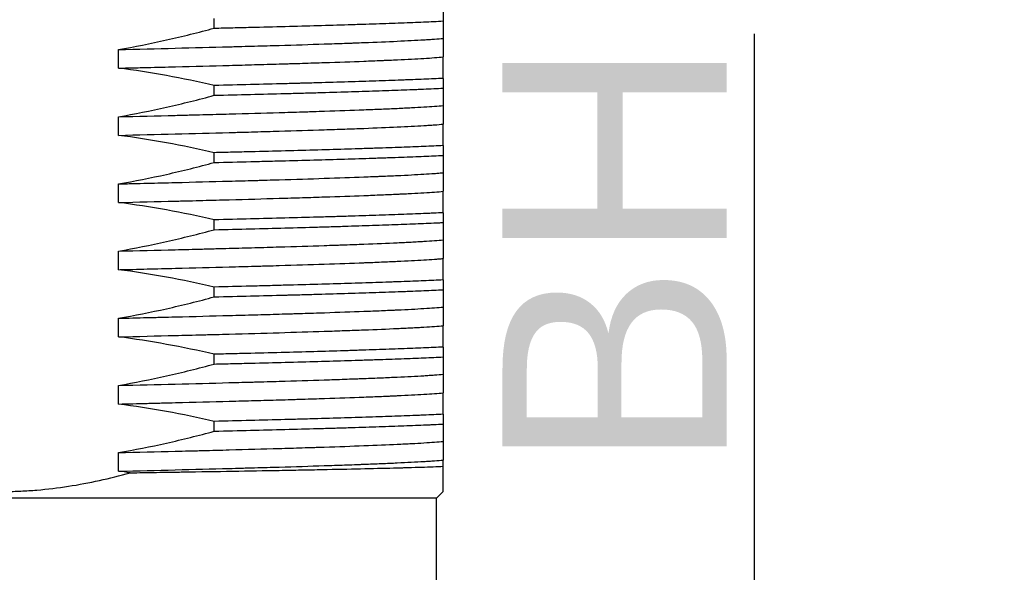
# Model space of a CAD drawing. Header units: millimetres. Extents: x 2665 to 3022, y 1732 to 1985.
# Tile 12 of 35: x 2738 to 2759, y 1876 to 1888. Entities that reach past the tile are written whole.
import ezdxf

# ---------------------------------------------------------------- set-up
doc = ezdxf.new("R2010")
doc.units = ezdxf.units.MM
doc.layers.add('20', color=7, linetype='Continuous', true_color=0xffffff)
doc.layers.add('222', color=3, linetype='Continuous', lineweight=18)
doc.styles.get("Standard").update_dxf_attribs({"font": 'arial.ttf'})
doc.dimstyles.new('ISO-25', dxfattribs={"dimtxt": 2.5, "dimasz": 2.5, "dimexe": 1.25, "dimexo": 0.625, "dimtad": 1, "dimtxsty": 'Standard', "dimcen": 2.5, "dimadec": 0, "dimazin": 0, "dimtfac": 1, "dimtmove": 0, "dimatfit": 3, "dimfxl": 1, "dimarcsym": 0})

# ---------------------------------------------------------------- blocks, each defined once
blk = doc.blocks.new('*D25')
at = {"color": 0, "lineweight": -2, "transparency": 16777216}
for p, q in [((2751.7, 1910.28), (2784.906, 1910.28)), ((2783.656, 1907.78), (2783.656, 1875.788)), ((2782.7, 1873.288), (2784.906, 1873.288))]:
    blk.add_line(p, q, dxfattribs=at)
at = {"color": 0, "transparency": 16777216}
for points in [[(2783.24, 1907.78), (2784.073, 1907.78), (2783.656, 1910.28)], [(2783.24, 1875.788), (2784.073, 1875.788), (2783.656, 1873.288)]]:
    blk.add_solid(points, dxfattribs=at)
at = {"layer": 'Defpoints', "color": 0, "transparency": 16777216}
for p in [(2751.075, 1910.28), (2782.075, 1873.288), (2783.656, 1873.288)]:
    blk.add_point(p, dxfattribs=at)
at = {"color": 0, "transparency": 16777216, "insert": (2780.531, 1891.784), "char_height": 2.5, "attachment_point": 5, "rotation": 90}
blk.add_mtext('{\\H2x;H}', dxfattribs=at)
blk = doc.blocks.new('*D27')
at = {"color": 0, "lineweight": -2, "transparency": 16777216}
for p, q in [((2751.7, 1910.28), (2794.373, 1910.28)), ((2793.123, 1907.78), (2793.123, 1870.788)), ((2782.7, 1868.288), (2794.373, 1868.288))]:
    blk.add_line(p, q, dxfattribs=at)
at = {"color": 0, "transparency": 16777216}
for points in [[(2792.706, 1907.78), (2793.54, 1907.78), (2793.123, 1910.28)], [(2792.706, 1870.788), (2793.54, 1870.788), (2793.123, 1868.288)]]:
    blk.add_solid(points, dxfattribs=at)
at = {"layer": 'Defpoints', "color": 0, "transparency": 16777216}
for p in [(2751.075, 1910.28), (2782.075, 1868.288), (2793.123, 1868.288)]:
    blk.add_point(p, dxfattribs=at)
at = {"color": 0, "transparency": 16777216, "insert": (2789.955, 1889.284), "char_height": 2.5, "attachment_point": 5, "rotation": 90}
blk.add_mtext('{\\H2x;H+5}', dxfattribs=at)
blk = doc.blocks.new('*D33')
at = {"layer": '222', "color": 0, "lineweight": -2, "transparency": 16777216}
for p, q in [((2753.924, 1873.288), (2753.924, 1887.655)), ((2758.868, 1873.288), (2752.674, 1873.288)), ((2753.924, 1868.788), (2753.924, 1870.788)), ((2752.658, 1866.288), (2755.174, 1866.288))]:
    blk.add_line(p, q, dxfattribs=at)
at = {"layer": '222', "color": 0, "transparency": 16777216}
for points in [[(2753.508, 1870.788), (2754.341, 1870.788), (2753.924, 1873.288)], [(2753.508, 1868.788), (2754.341, 1868.788), (2753.924, 1866.288)]]:
    blk.add_solid(points, dxfattribs=at)
at = {"layer": 'Defpoints', "color": 0, "transparency": 16777216}
for p in [(2759.493, 1873.288), (2752.033, 1866.288), (2753.924, 1866.288)]:
    blk.add_point(p, dxfattribs=at)
at = {"layer": '222', "color": 0, "transparency": 16777216, "insert": (2750.799, 1882.716), "char_height": 5, "attachment_point": 5, "rotation": 90}
blk.add_mtext('BH', dxfattribs=at)

msp = doc.modelspace()

# ---------------------------------------------------------------- linework, layer by layer
at = {"layer": '20', "color": 7, "linetype": 'Continuous'}
for p, q in [((2741.87005, 1887.77872), (2741.87005, 1887.99754)), ((2746.97526, 1888.15719), (2746.97526, 1887.93837)), ((2746.97526, 1887.55047), (2746.97526, 1887.13531)), ((2739.73091, 1886.88544), (2739.73091, 1887.3006)), ((2746.97526, 1886.65719), (2746.97526, 1886.43837)), ((2741.87005, 1886.27872), (2741.87005, 1886.49754)), ((2746.97526, 1886.05047), (2746.97526, 1885.63531)), ((2739.73091, 1885.38544), (2739.73091, 1885.8006)), ((2746.97526, 1885.15719), (2746.97526, 1884.93837)), ((2741.87005, 1884.77872), (2741.87005, 1884.99754)), ((2746.97526, 1884.55047), (2746.97526, 1884.13531)), ((2739.73091, 1883.88544), (2739.73091, 1884.3006)), ((2746.97526, 1883.65719), (2746.97526, 1883.43837)), ((2741.87005, 1883.27872), (2741.87005, 1883.49754)), ((2746.97526, 1883.05047), (2746.97526, 1882.63531)), ((2739.73091, 1882.38544), (2739.73091, 1882.8006)), ((2746.97526, 1882.15719), (2746.97526, 1881.93837)), ((2741.87005, 1881.77872), (2741.87005, 1881.99754)), ((2746.97526, 1881.55047), (2746.97526, 1881.13531)), ((2739.73091, 1880.88544), (2739.73091, 1881.3006)), ((2741.87005, 1880.27872), (2741.87005, 1880.49754)), ((2746.97526, 1880.65719), (2746.97526, 1880.43837)), ((2746.97526, 1880.05047), (2746.97526, 1879.63531)), ((2739.73091, 1879.38544), (2739.73091, 1879.8006)), ((2741.87005, 1878.77872), (2741.87005, 1878.99754)), ((2746.97526, 1879.15719), (2746.97526, 1878.93837)), ((2746.97526, 1878.55047), (2746.97526, 1878.13531)), ((2739.73091, 1877.88544), (2739.73091, 1878.3006)), ((2746.82526, 1877.28046), (2746.97526, 1877.43046)), ((2746.82526, 1877.28046), (2727.32526, 1877.28046)), ((2746.82526, 1875.28046), (2746.82526, 1877.28046))]:
    msp.add_line(p, q, dxfattribs=at)
for points, knots in [([(2739.73091, 1887.3006), (2740.09112, 1887.3626), (2740.44947, 1887.43426), (2741.16272, 1887.59452), (2741.51727, 1887.68304), (2741.87005, 1887.77872)], [0, 0, 0, 0, 0.5, 0.5, 1, 1, 1, 1]), ([(2741.87005, 1887.77872), (2741.93956, 1887.7804), (2742.00889, 1887.78209), (2742.14646, 1887.78544), (2742.35135, 1887.79046), (2742.55192, 1887.79545), (2742.94737, 1887.80542), (2743.20344, 1887.81203), (2743.70064, 1887.8253), (2743.94177, 1887.83192), (2744.40899, 1887.84519), (2744.63508, 1887.85183), (2744.90801, 1887.86021), (2744.96218, 1887.86189), (2745.06913, 1887.86525), (2745.22751, 1887.87028), (2745.37984, 1887.87529), (2745.67656, 1887.88527), (2745.86378, 1887.89189), (2746.21735, 1887.90511), (2746.3837, 1887.91174), (2746.69539, 1887.92503), (2746.84073, 1887.93169), (2746.97526, 1887.93837)], [0, 0, 0, 0, 0.03125, 0.03125, 0.0625, 0.125, 0.125, 0.25, 0.25, 0.375, 0.375, 0.5, 0.5, 0.53125, 0.53125, 0.5625, 0.625, 0.625, 0.75, 0.75, 0.875, 0.875, 1, 1, 1, 1]), ([(2746.97526, 1887.93837), (2746.97526, 1887.85638), (2746.97526, 1887.78225), (2746.97526, 1887.65212), (2746.97526, 1887.59619), (2746.97526, 1887.55047)], [0, 0, 0, 0, 0.5, 0.5, 1, 1, 1, 1]), ([(2739.73091, 1887.3006), (2740.16293, 1887.31103), (2740.58448, 1887.32135), (2741.40691, 1887.34208), (2741.80781, 1887.3525), (2742.24678, 1887.36429), (2742.29543, 1887.3656), (2742.39212, 1887.36822), (2742.53625, 1887.37215), (2742.67765, 1887.37606), (2742.95688, 1887.38388), (2743.13827, 1887.38909), (2743.66834, 1887.40467), (2744.00301, 1887.41498), (2744.47676, 1887.43058), (2744.62995, 1887.4358), (2744.8154, 1887.44236), (2744.85218, 1887.44367), (2744.92515, 1887.4463), (2744.96132, 1887.44761), (2745.06851, 1887.45155), (2745.13835, 1887.45416), (2745.47957, 1887.4672), (2745.72708, 1887.47756), (2746.17233, 1887.4983), (2746.37008, 1887.50864), (2746.58528, 1887.52171), (2746.62672, 1887.52434), (2746.7063, 1887.5296), (2746.74423, 1887.53223), (2746.85256, 1887.54008), (2746.91749, 1887.54528), (2746.97526, 1887.55047)], [0, 0, 0, 0, 0.125, 0.125, 0.25, 0.25, 0.265625, 0.265625, 0.28125, 0.3125, 0.3125, 0.375, 0.375, 0.5, 0.5, 0.5625, 0.5625, 0.578125, 0.578125, 0.59375, 0.59375, 0.625, 0.625, 0.75, 0.75, 0.875, 0.875, 0.90625, 0.90625, 0.9375, 0.9375, 1, 1, 1, 1]), ([(2739.73091, 1886.88544), (2739.83899, 1886.88804), (2740.00069, 1886.89196), (2740.16175, 1886.89589), (2740.26899, 1886.89851), (2740.32257, 1886.89983), (2740.58922, 1886.9064), (2740.79901, 1886.91163), (2741.41805, 1886.92724), (2741.81704, 1886.93755), (2742.39517, 1886.95312), (2742.77379, 1886.96352), (2743.13863, 1886.97395), (2743.36223, 1886.98051), (2743.40667, 1886.98182), (2743.4948, 1886.98444), (2743.62596, 1886.98836), (2743.75404, 1886.99228), (2744.00615, 1887.0001), (2744.16881, 1887.00531), (2744.64081, 1887.02086), (2744.93423, 1887.03117), (2745.34216, 1887.04679), (2745.47275, 1887.05202), (2745.62911, 1887.05858), (2745.66006, 1887.05989), (2745.72114, 1887.06251), (2745.81146, 1887.06644), (2745.89792, 1887.07035), (2746.17765, 1887.08338), (2746.37441, 1887.09376), (2746.71498, 1887.11448), (2746.85878, 1887.12482), (2746.97526, 1887.13531)], [0, 0, 0, 0, 0.03125, 0.046875, 0.046875, 0.0625, 0.0625, 0.125, 0.125, 0.25, 0.25, 0.3125, 0.375, 0.375, 0.390625, 0.390625, 0.40625, 0.4375, 0.4375, 0.5, 0.5, 0.625, 0.625, 0.6875, 0.6875, 0.703125, 0.703125, 0.71875, 0.75, 0.75, 0.875, 0.875, 1, 1, 1, 1]), ([(2746.97526, 1886.65719), (2746.97526, 1886.75287), (2746.97526, 1886.84139), (2746.97526, 1887.00165), (2746.97526, 1887.07331), (2746.97526, 1887.13531)], [0, 0, 0, 0, 0.5, 0.5, 1, 1, 1, 1]), ([(2741.87005, 1886.49754), (2741.51687, 1886.57953), (2741.16207, 1886.65366), (2740.44871, 1886.78379), (2740.09056, 1886.83972), (2739.73091, 1886.88544)], [0, 0, 0, 0, 0.5, 0.5, 1, 1, 1, 1]), ([(2746.97526, 1886.65719), (2746.84223, 1886.65055), (2746.69763, 1886.64392), (2746.46304, 1886.63394), (2746.3819, 1886.63061), (2746.25568, 1886.62559), (2746.2128, 1886.62391), (2746.12587, 1886.62055), (2746.08181, 1886.61888), (2745.85853, 1886.61051), (2745.67044, 1886.60385), (2745.27578, 1886.5906), (2744.86264, 1886.57741), (2744.41267, 1886.56411), (2744.06115, 1886.55411), (2743.94163, 1886.55077), (2743.78925, 1886.54659), (2743.75862, 1886.54575), (2743.69707, 1886.54408), (2743.66613, 1886.54324), (2743.57306, 1886.54073), (2743.51064, 1886.53905), (2743.19664, 1886.53071), (2742.93947, 1886.52405), (2742.41349, 1886.51076), (2742.14467, 1886.50415), (2741.87005, 1886.49754)], [0, 0, 0, 0, 0.125, 0.125, 0.1875, 0.1875, 0.21875, 0.21875, 0.25, 0.25, 0.375, 0.375, 0.5, 0.625, 0.625, 0.6875, 0.6875, 0.703125, 0.703125, 0.71875, 0.71875, 0.75, 0.75, 0.875, 0.875, 1, 1, 1, 1]), ([(2741.87005, 1886.27872), (2742.14494, 1886.28536), (2742.41372, 1886.29198), (2742.93908, 1886.3052), (2743.19565, 1886.31183), (2743.57119, 1886.32184), (2743.69481, 1886.32519), (2743.87786, 1886.33022), (2743.93854, 1886.3319), (2744.05857, 1886.33525), (2744.11797, 1886.33693), (2744.41194, 1886.34528), (2744.63742, 1886.3519), (2745.06945, 1886.36516), (2745.48254, 1886.37843), (2745.85788, 1886.39167), (2746.12497, 1886.40165), (2746.2116, 1886.40499), (2746.33787, 1886.41002), (2746.37939, 1886.4117), (2746.46092, 1886.41506), (2746.50091, 1886.41674), (2746.69714, 1886.42511), (2746.84208, 1886.43175), (2746.97526, 1886.43837)], [0, 0, 0, 0, 0.125, 0.125, 0.25, 0.25, 0.3125, 0.3125, 0.34375, 0.34375, 0.375, 0.375, 0.5, 0.5, 0.625, 0.75, 0.75, 0.8125, 0.8125, 0.84375, 0.84375, 0.875, 0.875, 1, 1, 1, 1]), ([(2746.97526, 1886.43837), (2746.97526, 1886.35638), (2746.97526, 1886.28225), (2746.97526, 1886.15212), (2746.97526, 1886.09619), (2746.97526, 1886.05047)], [0, 0, 0, 0, 0.5, 0.5, 1, 1, 1, 1]), ([(2739.73091, 1885.8006), (2740.09112, 1885.8626), (2740.44947, 1885.93426), (2741.16272, 1886.09452), (2741.51727, 1886.18304), (2741.87005, 1886.27872)], [0, 0, 0, 0, 0.5, 0.5, 1, 1, 1, 1]), ([(2739.73091, 1885.8006), (2740.1608, 1885.81098), (2740.5839, 1885.82133), (2741.05199, 1885.83314), (2741.10393, 1885.83445), (2741.20737, 1885.83708), (2741.36178, 1885.84102), (2741.51389, 1885.84495), (2741.8151, 1885.85278), (2742.0119, 1885.85798), (2742.59046, 1885.87352), (2742.96044, 1885.88387), (2743.49165, 1885.89948), (2743.66475, 1885.90469), (2743.87605, 1885.91123), (2743.91806, 1885.91254), (2744.00156, 1885.91516), (2744.04307, 1885.91647), (2744.16638, 1885.9204), (2744.24709, 1885.92301), (2744.64334, 1885.93607), (2744.93697, 1885.94646), (2745.34321, 1885.96199), (2745.6026, 1885.97233), (2745.83894, 1885.98277), (2746.00737, 1885.99062), (2746.06204, 1885.99324), (2746.1684, 1885.9985), (2746.21981, 1886.00112), (2746.36871, 1886.00895), (2746.46091, 1886.01415), (2746.71678, 1886.02973), (2746.85978, 1886.0401), (2746.97526, 1886.05047)], [0, 0, 0, 0, 0.125, 0.125, 0.140625, 0.140625, 0.15625, 0.1875, 0.1875, 0.25, 0.25, 0.375, 0.375, 0.4375, 0.4375, 0.453125, 0.453125, 0.46875, 0.46875, 0.5, 0.5, 0.625, 0.625, 0.6875, 0.75, 0.75, 0.78125, 0.78125, 0.8125, 0.8125, 0.875, 0.875, 1, 1, 1, 1]), ([(2739.73091, 1885.38544), (2740.16269, 1885.39584), (2740.58417, 1885.40622), (2741.40676, 1885.42695), (2741.80789, 1885.43731), (2742.24725, 1885.44914), (2742.2959, 1885.45045), (2742.39251, 1885.45308), (2742.5365, 1885.45702), (2742.6778, 1885.46094), (2742.95686, 1885.46875), (2743.13817, 1885.47394), (2743.66812, 1885.48948), (2744.00285, 1885.49985), (2744.47683, 1885.51545), (2744.63012, 1885.52066), (2744.85285, 1885.52851), (2744.92597, 1885.53114), (2745.06876, 1885.53638), (2745.13854, 1885.539), (2745.47952, 1885.55206), (2745.72697, 1885.56241), (2746.17227, 1885.58311), (2746.37012, 1885.59351), (2746.56393, 1885.60529), (2746.58507, 1885.6066), (2746.62653, 1885.60922), (2746.64687, 1885.61053), (2746.70648, 1885.61446), (2746.74438, 1885.61708), (2746.85262, 1885.62491), (2746.91751, 1885.63011), (2746.97526, 1885.63531)], [0, 0, 0, 0, 0.125, 0.125, 0.25, 0.25, 0.265625, 0.265625, 0.28125, 0.3125, 0.3125, 0.375, 0.375, 0.5, 0.5, 0.5625, 0.5625, 0.59375, 0.59375, 0.625, 0.625, 0.75, 0.75, 0.875, 0.875, 0.890625, 0.890625, 0.90625, 0.90625, 0.9375, 0.9375, 1, 1, 1, 1]), ([(2746.97526, 1885.15719), (2746.97526, 1885.25287), (2746.97526, 1885.34139), (2746.97526, 1885.50165), (2746.97526, 1885.57331), (2746.97526, 1885.63531)], [0, 0, 0, 0, 0.5, 0.5, 1, 1, 1, 1]), ([(2741.87005, 1884.99754), (2741.51687, 1885.07953), (2741.16207, 1885.15366), (2740.44871, 1885.28379), (2740.09056, 1885.33972), (2739.73091, 1885.38544)], [0, 0, 0, 0, 0.5, 0.5, 1, 1, 1, 1]), ([(2746.97526, 1885.15719), (2746.84165, 1885.15052), (2746.69707, 1885.1439), (2746.3863, 1885.13068), (2746.22011, 1885.12407), (2745.86596, 1885.11078), (2745.678, 1885.10411), (2745.45397, 1885.09658), (2745.4289, 1885.09574), (2745.37841, 1885.09407), (2745.35298, 1885.09323), (2745.2763, 1885.09071), (2745.1214, 1885.0857), (2744.96184, 1885.08071), (2744.63661, 1885.07072), (2744.18672, 1885.05743), (2743.70478, 1885.04422), (2743.20673, 1885.03097), (2742.94964, 1885.02431), (2742.61794, 1885.01593), (2742.55105, 1885.01425), (2742.41636, 1885.01089), (2742.21347, 1885.00586), (2742.00807, 1885.00086), (2741.87005, 1884.99754)], [0, 0, 0, 0, 0.125, 0.125, 0.25, 0.25, 0.375, 0.375, 0.390625, 0.390625, 0.40625, 0.40625, 0.4375, 0.5, 0.5, 0.625, 0.75, 0.75, 0.875, 0.875, 0.90625, 0.90625, 0.9375, 1, 1, 1, 1]), ([(2741.87005, 1884.77872), (2742.14542, 1884.78537), (2742.41613, 1884.79204), (2742.74851, 1884.80041), (2742.81469, 1884.80208), (2742.94582, 1884.80543), (2743.1409, 1884.81044), (2743.3312, 1884.81544), (2743.70551, 1884.82543), (2744.18785, 1884.8387), (2744.63713, 1884.85189), (2745.06973, 1884.86517), (2745.2777, 1884.87185), (2745.52693, 1884.88024), (2745.57628, 1884.88192), (2745.67346, 1884.88527), (2745.8171, 1884.89028), (2745.95437, 1884.89527), (2746.22055, 1884.90523), (2746.38688, 1884.91187), (2746.69758, 1884.92513), (2746.84195, 1884.93175), (2746.97526, 1884.93837)], [0, 0, 0, 0, 0.125, 0.125, 0.15625, 0.15625, 0.1875, 0.25, 0.25, 0.375, 0.5, 0.5, 0.625, 0.625, 0.65625, 0.65625, 0.6875, 0.75, 0.75, 0.875, 0.875, 1, 1, 1, 1]), ([(2746.97526, 1884.93837), (2746.97526, 1884.85638), (2746.97526, 1884.78225), (2746.97526, 1884.65212), (2746.97526, 1884.59619), (2746.97526, 1884.55047)], [0, 0, 0, 0, 0.5, 0.5, 1, 1, 1, 1]), ([(2739.73091, 1884.3006), (2740.09112, 1884.3626), (2740.44947, 1884.43426), (2741.16272, 1884.59452), (2741.51727, 1884.68304), (2741.87005, 1884.77872)], [0, 0, 0, 0, 0.5, 0.5, 1, 1, 1, 1]), ([(2739.73091, 1884.3006), (2739.78525, 1884.30192), (2739.83956, 1884.30323), (2739.94798, 1884.30586), (2740.11, 1884.30979), (2740.2702, 1884.31371), (2740.58822, 1884.32152), (2740.79704, 1884.32671), (2741.41413, 1884.34227), (2741.81304, 1884.35264), (2742.39259, 1884.3682), (2742.58262, 1884.3734), (2742.81615, 1884.37994), (2742.86265, 1884.38125), (2742.95525, 1884.38388), (2743.00139, 1884.38519), (2743.13873, 1884.38914), (2743.22896, 1884.39176), (2743.67358, 1884.40483), (2744.00843, 1884.41515), (2744.63744, 1884.43587), (2744.93161, 1884.44626), (2745.27321, 1884.45931), (2745.34022, 1884.46193), (2745.43874, 1884.46586), (2745.47121, 1884.46717), (2745.53527, 1884.46979), (2745.6933, 1884.47633), (2745.84085, 1884.48285), (2746.1753, 1884.49845), (2746.37209, 1884.50876), (2746.62816, 1884.52432), (2746.70697, 1884.52953), (2746.81521, 1884.53737), (2746.84962, 1884.53998), (2746.89871, 1884.54392), (2746.91466, 1884.54523), (2746.94566, 1884.54785), (2746.96069, 1884.54916), (2746.97526, 1884.55047)], [0, 0, 0, 0, 0.015625, 0.015625, 0.03125, 0.0625, 0.0625, 0.125, 0.125, 0.25, 0.25, 0.3125, 0.3125, 0.328125, 0.328125, 0.34375, 0.34375, 0.375, 0.375, 0.5, 0.5, 0.625, 0.625, 0.65625, 0.65625, 0.671875, 0.671875, 0.6875, 0.75, 0.75, 0.875, 0.875, 0.9375, 0.9375, 0.96875, 0.96875, 0.984375, 0.984375, 1, 1, 1, 1]), ([(2739.73091, 1883.88544), (2740.16086, 1883.89579), (2740.58418, 1883.90621), (2741.05268, 1883.91803), (2741.10465, 1883.91934), (2741.208, 1883.92196), (2741.36225, 1883.92589), (2741.51425, 1883.9298), (2741.81527, 1883.93761), (2742.01198, 1883.9428), (2742.59037, 1883.95838), (2742.96039, 1883.96872), (2743.49184, 1883.98431), (2743.66505, 1883.98952), (2743.91882, 1883.99739), (2744.00252, 1884.00003), (2744.16677, 1884.00528), (2744.24741, 1884.0079), (2744.64336, 1884.02094), (2744.93691, 1884.03127), (2745.34317, 1884.04683), (2745.60262, 1884.05723), (2745.86865, 1884.06892), (2746.00727, 1884.07546), (2746.06198, 1884.07808), (2746.08899, 1884.0794), (2746.16869, 1884.08334), (2746.22004, 1884.08596), (2746.36881, 1884.09381), (2746.46096, 1884.09902), (2746.71672, 1884.1146), (2746.85974, 1884.12491), (2746.97526, 1884.13531)], [0, 0, 0, 0, 0.125, 0.125, 0.140625, 0.140625, 0.15625, 0.1875, 0.1875, 0.25, 0.25, 0.375, 0.375, 0.4375, 0.4375, 0.46875, 0.46875, 0.5, 0.5, 0.625, 0.625, 0.6875, 0.75, 0.765625, 0.765625, 0.78125, 0.78125, 0.8125, 0.8125, 0.875, 0.875, 1, 1, 1, 1]), ([(2746.97526, 1883.65719), (2746.97526, 1883.75287), (2746.97526, 1883.84139), (2746.97526, 1884.00165), (2746.97526, 1884.07331), (2746.97526, 1884.13531)], [0, 0, 0, 0, 0.5, 0.5, 1, 1, 1, 1]), ([(2741.87005, 1883.49754), (2741.51687, 1883.57953), (2741.16207, 1883.65366), (2740.44871, 1883.78379), (2740.09056, 1883.83972), (2739.73091, 1883.88544)], [0, 0, 0, 0, 0.5, 0.5, 1, 1, 1, 1]), ([(2746.97526, 1883.65719), (2746.90836, 1883.65385), (2746.83842, 1883.65051), (2746.74712, 1883.64632), (2746.72867, 1883.64548), (2746.69137, 1883.64381), (2746.67252, 1883.64297), (2746.61551, 1883.64045), (2746.57686, 1883.63878), (2746.38042, 1883.63043), (2746.21309, 1883.6238), (2745.8586, 1883.61051), (2745.48426, 1883.59726), (2745.07041, 1883.58404), (2744.74495, 1883.57405), (2744.63395, 1883.57071), (2744.46362, 1883.56568), (2744.40617, 1883.564), (2744.29013, 1883.56063), (2744.23168, 1883.55896), (2743.93724, 1883.55059), (2743.69479, 1883.54395), (2743.19645, 1883.5307), (2742.94055, 1883.52408), (2742.41539, 1883.51081), (2742.14612, 1883.50418), (2741.87005, 1883.49754)], [0, 0, 0, 0, 0.0625, 0.0625, 0.078125, 0.078125, 0.09375, 0.09375, 0.125, 0.125, 0.25, 0.25, 0.375, 0.5, 0.5, 0.5625, 0.5625, 0.59375, 0.59375, 0.625, 0.625, 0.75, 0.75, 0.875, 0.875, 1, 1, 1, 1]), ([(2741.87005, 1883.27872), (2742.147, 1883.28541), (2742.4168, 1883.29205), (2742.94241, 1883.30529), (2743.19823, 1883.3119), (2743.69588, 1883.32517), (2743.93773, 1883.33181), (2744.28982, 1883.34181), (2744.4054, 1883.34514), (2744.57605, 1883.35017), (2744.6325, 1883.35184), (2744.74395, 1883.35519), (2744.79902, 1883.35686), (2745.07112, 1883.36521), (2745.27845, 1883.37188), (2745.67287, 1883.38514), (2745.85996, 1883.39175), (2746.21395, 1883.40498), (2746.38085, 1883.41162), (2746.61577, 1883.42163), (2746.69151, 1883.42498), (2746.80118, 1883.43), (2746.83712, 1883.43168), (2746.90736, 1883.43503), (2746.9417, 1883.43671), (2746.97526, 1883.43837)], [0, 0, 0, 0, 0.125, 0.125, 0.25, 0.25, 0.375, 0.375, 0.4375, 0.4375, 0.46875, 0.46875, 0.5, 0.5, 0.625, 0.625, 0.75, 0.75, 0.875, 0.875, 0.9375, 0.9375, 0.96875, 0.96875, 1, 1, 1, 1]), ([(2746.97526, 1883.43837), (2746.97526, 1883.35638), (2746.97526, 1883.28225), (2746.97526, 1883.15212), (2746.97526, 1883.09619), (2746.97526, 1883.05047)], [0, 0, 0, 0, 0.5, 0.5, 1, 1, 1, 1]), ([(2739.73091, 1882.8006), (2740.09112, 1882.8626), (2740.44947, 1882.93426), (2741.16272, 1883.09452), (2741.51727, 1883.18304), (2741.87005, 1883.27872)], [0, 0, 0, 0, 0.5, 0.5, 1, 1, 1, 1]), ([(2739.73091, 1882.8006), (2740.16132, 1882.811), (2740.58268, 1882.82131), (2741.20111, 1882.83689), (2741.40498, 1882.84212), (2741.6569, 1882.84867), (2741.70714, 1882.84998), (2741.80733, 1882.8526), (2741.85732, 1882.85392), (2742.00647, 1882.85785), (2742.10476, 1882.86047), (2742.39622, 1882.8683), (2742.7758, 1882.87869), (2743.13764, 1882.88907), (2743.66718, 1882.90464), (2744.00264, 1882.91497), (2744.39944, 1882.92803), (2744.47767, 1882.93065), (2744.59329, 1882.9346), (2744.63154, 1882.93592), (2744.70719, 1882.93854), (2744.89435, 1882.9451), (2745.07175, 1882.95161), (2745.47918, 1882.96719), (2745.72644, 1882.97753), (2746.06093, 1882.99311), (2746.16635, 1882.99831), (2746.31518, 1883.00613), (2746.36325, 1883.00874), (2746.45623, 1883.01398), (2746.50121, 1883.0166), (2746.71662, 1883.02971), (2746.85995, 1883.04012), (2746.97526, 1883.05047)], [0, 0, 0, 0, 0.125, 0.125, 0.1875, 0.1875, 0.203125, 0.203125, 0.21875, 0.21875, 0.25, 0.25, 0.3125, 0.375, 0.375, 0.5, 0.5, 0.53125, 0.53125, 0.546875, 0.546875, 0.5625, 0.625, 0.625, 0.75, 0.75, 0.8125, 0.8125, 0.84375, 0.84375, 0.875, 0.875, 1, 1, 1, 1]), ([(2739.73091, 1882.38544), (2739.7853, 1882.38675), (2739.83968, 1882.38806), (2739.948, 1882.39068), (2740.10988, 1882.39461), (2740.26996, 1882.39853), (2740.58778, 1882.40636), (2740.79652, 1882.41157), (2741.41345, 1882.42712), (2741.81242, 1882.43743), (2742.39225, 1882.45304), (2742.62995, 1882.45957), (2742.86268, 1882.46612), (2742.95536, 1882.46874), (2743.00147, 1882.47006), (2743.13869, 1882.47398), (2743.22885, 1882.47659), (2743.67316, 1882.48963), (2744.00793, 1882.50001), (2744.637, 1882.52073), (2744.93132, 1882.53106), (2745.239, 1882.54284), (2745.27286, 1882.54415), (2745.33992, 1882.54678), (2745.37315, 1882.54809), (2745.47168, 1882.55204), (2745.53567, 1882.55466), (2745.72265, 1882.5625), (2745.84063, 1882.56769), (2746.17498, 1882.58325), (2746.37181, 1882.59361), (2746.62799, 1882.60918), (2746.70686, 1882.61437), (2746.81518, 1882.6222), (2746.84962, 1882.62481), (2746.89875, 1882.62874), (2746.91472, 1882.63006), (2746.94569, 1882.63268), (2746.9607, 1882.634), (2746.97526, 1882.63531)], [0, 0, 0, 0, 0.015625, 0.015625, 0.03125, 0.0625, 0.0625, 0.125, 0.125, 0.25, 0.25, 0.3125, 0.328125, 0.328125, 0.34375, 0.34375, 0.375, 0.375, 0.5, 0.5, 0.625, 0.625, 0.640625, 0.640625, 0.65625, 0.65625, 0.6875, 0.6875, 0.75, 0.75, 0.875, 0.875, 0.9375, 0.9375, 0.96875, 0.96875, 0.984375, 0.984375, 1, 1, 1, 1]), ([(2746.97526, 1882.15719), (2746.97526, 1882.25287), (2746.97526, 1882.34139), (2746.97526, 1882.50165), (2746.97526, 1882.57331), (2746.97526, 1882.63531)], [0, 0, 0, 0, 0.5, 0.5, 1, 1, 1, 1]), ([(2741.87005, 1881.99754), (2741.51687, 1882.07953), (2741.16207, 1882.15366), (2740.44871, 1882.28379), (2740.09056, 1882.33972), (2739.73091, 1882.38544)], [0, 0, 0, 0, 0.5, 0.5, 1, 1, 1, 1]), ([(2746.97526, 1882.15719), (2746.84227, 1882.15056), (2746.69798, 1882.14394), (2746.38664, 1882.13069), (2746.2196, 1882.12405), (2745.99618, 1882.11567), (2745.95074, 1882.11399), (2745.8585, 1882.11062), (2745.71841, 1882.10559), (2745.57322, 1882.10059), (2745.27614, 1882.09061), (2744.86221, 1882.07739), (2744.41317, 1882.06412), (2743.94648, 1882.05085), (2743.70431, 1882.04421), (2743.39028, 1882.03585), (2743.32691, 1882.03418), (2743.19902, 1882.03083), (2743.13468, 1882.02915), (2742.94071, 1882.02412), (2742.81004, 1882.02078), (2742.41402, 1882.01078), (2742.14466, 1882.00415), (2741.87005, 1881.99754)], [0, 0, 0, 0, 0.125, 0.125, 0.25, 0.25, 0.28125, 0.28125, 0.3125, 0.375, 0.375, 0.5, 0.625, 0.625, 0.75, 0.75, 0.78125, 0.78125, 0.8125, 0.8125, 0.875, 0.875, 1, 1, 1, 1]), ([(2741.87005, 1881.77872), (2742.14459, 1881.78535), (2742.41357, 1881.79197), (2742.94031, 1881.80524), (2743.19807, 1881.81189), (2743.48153, 1881.81945), (2743.51295, 1881.82029), (2743.57546, 1881.82197), (2743.66878, 1881.82449), (2743.88346, 1881.83035), (2744.06226, 1881.83534), (2744.41302, 1881.84531), (2744.86245, 1881.85851), (2745.27582, 1881.87179), (2745.67101, 1881.88508), (2745.85952, 1881.89173), (2746.08343, 1881.9001), (2746.12764, 1881.90178), (2746.21446, 1881.90513), (2746.34246, 1881.91015), (2746.46383, 1881.91515), (2746.69786, 1881.92514), (2746.84229, 1881.93176), (2746.97526, 1881.93837)], [0, 0, 0, 0, 0.125, 0.125, 0.25, 0.25, 0.265625, 0.265625, 0.28125, 0.3125, 0.375, 0.375, 0.5, 0.625, 0.625, 0.75, 0.75, 0.78125, 0.78125, 0.8125, 0.875, 0.875, 1, 1, 1, 1]), ([(2746.97526, 1881.93837), (2746.97526, 1881.85638), (2746.97526, 1881.78225), (2746.97526, 1881.65212), (2746.97526, 1881.59619), (2746.97526, 1881.55047)], [0, 0, 0, 0, 0.5, 0.5, 1, 1, 1, 1]), ([(2739.73091, 1881.3006), (2740.09112, 1881.3626), (2740.44947, 1881.43426), (2741.16272, 1881.59452), (2741.51727, 1881.68304), (2741.87005, 1881.77872)], [0, 0, 0, 0, 0.5, 0.5, 1, 1, 1, 1]), ([(2739.73091, 1881.3006), (2739.94634, 1881.30581), (2740.1604, 1881.31101), (2740.42623, 1881.31754), (2740.47931, 1881.31885), (2740.58529, 1881.32147), (2740.63824, 1881.32278), (2740.79651, 1881.32672), (2740.90108, 1881.32933), (2741.41927, 1881.3424), (2741.81895, 1881.35279), (2742.39674, 1881.36832), (2742.77467, 1881.37865), (2743.13797, 1881.38908), (2743.40487, 1881.39693), (2743.4929, 1881.39955), (2743.62353, 1881.40348), (2743.66686, 1881.4048), (2743.75273, 1881.40742), (2743.96563, 1881.41396), (2744.16966, 1881.42046), (2744.64269, 1881.43605), (2744.93592, 1881.44642), (2745.34274, 1881.46197), (2745.47282, 1881.46715), (2745.65952, 1881.47498), (2745.75076, 1881.47891), (2745.8388, 1881.48285), (2745.89678, 1881.48548), (2745.92535, 1881.48679), (2746.17846, 1881.4986), (2746.37559, 1881.50895), (2746.71602, 1881.52968), (2746.85932, 1881.54006), (2746.97526, 1881.55047)], [0, 0, 0, 0, 0.0625, 0.0625, 0.078125, 0.078125, 0.09375, 0.09375, 0.125, 0.125, 0.25, 0.25, 0.3125, 0.375, 0.375, 0.40625, 0.40625, 0.421875, 0.421875, 0.4375, 0.5, 0.5, 0.625, 0.625, 0.6875, 0.6875, 0.71875, 0.734375, 0.734375, 0.75, 0.75, 0.875, 0.875, 1, 1, 1, 1]), ([(2739.73091, 1880.88544), (2740.1612, 1880.8958), (2740.5826, 1880.90618), (2741.2013, 1880.92177), (2741.45629, 1880.92827), (2741.7077, 1880.93482), (2741.80798, 1880.93744), (2741.85798, 1880.93876), (2742.00699, 1880.94269), (2742.10519, 1880.94531), (2742.5906, 1880.95838), (2742.96107, 1880.96874), (2743.66715, 1880.98945), (2744.00274, 1880.99984), (2744.39983, 1881.01292), (2744.47812, 1881.01553), (2744.63242, 1881.02078), (2744.70799, 1881.0234), (2744.93005, 1881.03123), (2745.07188, 1881.03644), (2745.47914, 1881.05204), (2745.7264, 1881.06238), (2746.061, 1881.07794), (2746.16647, 1881.08314), (2746.3154, 1881.09098), (2746.36349, 1881.0936), (2746.43329, 1881.09755), (2746.45618, 1881.09886), (2746.50104, 1881.10149), (2746.52301, 1881.1028), (2746.71669, 1881.11459), (2746.85996, 1881.12493), (2746.97526, 1881.13531)], [0, 0, 0, 0, 0.125, 0.125, 0.1875, 0.203125, 0.203125, 0.21875, 0.21875, 0.25, 0.25, 0.375, 0.375, 0.5, 0.5, 0.53125, 0.53125, 0.5625, 0.5625, 0.625, 0.625, 0.75, 0.75, 0.8125, 0.8125, 0.84375, 0.84375, 0.859375, 0.859375, 0.875, 0.875, 1, 1, 1, 1]), ([(2746.97526, 1880.65719), (2746.97526, 1880.75287), (2746.97526, 1880.84139), (2746.97526, 1881.00165), (2746.97526, 1881.07331), (2746.97526, 1881.13531)], [0, 0, 0, 0, 0.5, 0.5, 1, 1, 1, 1]), ([(2741.87005, 1880.49754), (2741.51687, 1880.57953), (2741.16207, 1880.65366), (2740.44871, 1880.78379), (2740.09056, 1880.83972), (2739.73091, 1880.88544)], [0, 0, 0, 0, 0.5, 0.5, 1, 1, 1, 1]), ([(2746.97526, 1880.65719), (2746.84086, 1880.65048), (2746.69564, 1880.64383), (2746.38411, 1880.63059), (2746.21781, 1880.62398), (2745.86424, 1880.61072), (2745.67696, 1880.60408), (2745.38007, 1880.5941), (2745.27844, 1880.59076), (2745.12193, 1880.58575), (2745.06909, 1880.58408), (2744.96202, 1880.58073), (2744.90796, 1880.57905), (2744.6353, 1880.57068), (2744.40938, 1880.56401), (2743.9424, 1880.55073), (2743.70132, 1880.54413), (2743.2041, 1880.5309), (2742.94796, 1880.52427), (2742.55227, 1880.51427), (2742.41846, 1880.51093), (2742.21483, 1880.50591), (2742.14646, 1880.50424), (2742.00876, 1880.50088), (2741.93949, 1880.49921), (2741.87005, 1880.49754)], [0, 0, 0, 0, 0.125, 0.125, 0.25, 0.25, 0.375, 0.375, 0.4375, 0.4375, 0.46875, 0.46875, 0.5, 0.5, 0.625, 0.625, 0.75, 0.75, 0.875, 0.875, 0.9375, 0.9375, 0.96875, 0.96875, 1, 1, 1, 1]), ([(2739.73091, 1879.8006), (2740.09112, 1879.8626), (2740.44947, 1879.93426), (2741.16272, 1880.09452), (2741.51727, 1880.18304), (2741.87005, 1880.27872)], [0, 0, 0, 0, 0.5, 0.5, 1, 1, 1, 1]), ([(2741.87005, 1880.27872), (2742.00841, 1880.28207), (2742.14573, 1880.28541), (2742.35012, 1880.29045), (2742.41781, 1880.29213), (2742.55211, 1880.29547), (2742.61876, 1880.29714), (2742.94948, 1880.30547), (2743.20607, 1880.3121), (2743.7036, 1880.32538), (2744.18549, 1880.33863), (2744.6361, 1880.35186), (2744.96209, 1880.36187), (2745.06876, 1880.36522), (2745.19955, 1880.36942), (2745.22559, 1880.37026), (2745.2773, 1880.37194), (2745.35433, 1880.37446), (2745.42981, 1880.37697), (2745.67797, 1880.38532), (2745.86556, 1880.39195), (2746.21934, 1880.40519), (2746.38552, 1880.41181), (2746.69652, 1880.42508), (2746.84134, 1880.43172), (2746.97526, 1880.43837)], [0, 0, 0, 0, 0.0625, 0.0625, 0.09375, 0.09375, 0.125, 0.125, 0.25, 0.25, 0.375, 0.5, 0.5, 0.5625, 0.5625, 0.578125, 0.578125, 0.59375, 0.625, 0.625, 0.75, 0.75, 0.875, 0.875, 1, 1, 1, 1]), ([(2746.97526, 1880.43837), (2746.97526, 1880.35638), (2746.97526, 1880.28225), (2746.97526, 1880.15212), (2746.97526, 1880.09619), (2746.97526, 1880.05047)], [0, 0, 0, 0, 0.5, 0.5, 1, 1, 1, 1]), ([(2739.73091, 1879.8006), (2740.16455, 1879.81107), (2740.58671, 1879.82141), (2741.4087, 1879.84213), (2741.80853, 1879.85252), (2742.29402, 1879.86556), (2742.39041, 1879.86817), (2742.53388, 1879.8721), (2742.58157, 1879.87341), (2742.67629, 1879.87603), (2742.91152, 1879.88258), (2743.13891, 1879.88911), (2743.66998, 1879.90472), (2744.00449, 1879.91503), (2744.47714, 1879.93059), (2744.62982, 1879.9358), (2744.85142, 1879.94363), (2744.96037, 1879.94755), (2745.06649, 1879.95148), (2745.1366, 1879.95411), (2745.17133, 1879.95542), (2745.34273, 1879.96197), (2745.60379, 1879.97238), (2745.83913, 1879.98278), (2746.17306, 1879.99834), (2746.37032, 1880.00866), (2746.58471, 1880.02168), (2746.6466, 1880.0256), (2746.70481, 1880.02953), (2746.7428, 1880.03216), (2746.76139, 1880.03347), (2746.85216, 1880.04005), (2746.91733, 1880.04527), (2746.97526, 1880.05047)], [0, 0, 0, 0, 0.125, 0.125, 0.25, 0.25, 0.28125, 0.28125, 0.296875, 0.296875, 0.3125, 0.375, 0.375, 0.5, 0.5, 0.5625, 0.5625, 0.59375, 0.609375, 0.609375, 0.625, 0.625, 0.6875, 0.75, 0.75, 0.875, 0.875, 0.90625, 0.921875, 0.921875, 0.9375, 0.9375, 1, 1, 1, 1]), ([(2739.73091, 1879.38544), (2739.94643, 1879.39063), (2740.21417, 1879.39714), (2740.47978, 1879.4037), (2740.58585, 1879.40633), (2740.63884, 1879.40765), (2740.79696, 1879.41159), (2740.90144, 1879.41421), (2741.41923, 1879.42727), (2741.81877, 1879.4376), (2742.39656, 1879.45316), (2742.77455, 1879.46355), (2743.13806, 1879.47393), (2743.40514, 1879.48176), (2743.49324, 1879.48438), (2743.62399, 1879.48832), (2743.66726, 1879.48964), (2743.75305, 1879.49226), (2743.79559, 1879.49357), (2744.00653, 1879.50012), (2744.16966, 1879.50533), (2744.64249, 1879.52092), (2744.93572, 1879.53123), (2745.34266, 1879.54681), (2745.47281, 1879.55203), (2745.65963, 1879.55986), (2745.7205, 1879.56247), (2745.80968, 1879.5664), (2745.83908, 1879.56771), (2745.89702, 1879.57033), (2745.92555, 1879.57164), (2746.17843, 1879.58341), (2746.37547, 1879.59382), (2746.71589, 1879.61454), (2746.85925, 1879.62487), (2746.97526, 1879.63531)], [0, 0, 0, 0, 0.0625, 0.078125, 0.078125, 0.09375, 0.09375, 0.125, 0.125, 0.25, 0.25, 0.3125, 0.375, 0.375, 0.40625, 0.40625, 0.421875, 0.421875, 0.4375, 0.4375, 0.5, 0.5, 0.625, 0.625, 0.6875, 0.6875, 0.71875, 0.71875, 0.734375, 0.734375, 0.75, 0.75, 0.875, 0.875, 1, 1, 1, 1]), ([(2746.97526, 1879.15719), (2746.97526, 1879.25287), (2746.97526, 1879.34139), (2746.97526, 1879.50165), (2746.97526, 1879.57331), (2746.97526, 1879.63531)], [0, 0, 0, 0, 0.5, 0.5, 1, 1, 1, 1]), ([(2741.87005, 1878.99754), (2741.51687, 1879.07953), (2741.16207, 1879.15366), (2740.44871, 1879.28379), (2740.09056, 1879.33972), (2739.73091, 1879.38544)], [0, 0, 0, 0, 0.5, 0.5, 1, 1, 1, 1]), ([(2746.97526, 1879.15719), (2746.84202, 1879.15054), (2746.69699, 1879.14389), (2746.50056, 1879.13554), (2746.46052, 1879.13387), (2746.37889, 1879.13051), (2746.33745, 1879.12884), (2746.21129, 1879.12382), (2746.12474, 1879.12048), (2745.85782, 1879.11048), (2745.48265, 1879.0972), (2745.06953, 1879.08401), (2744.63734, 1879.07075), (2744.41172, 1879.06408), (2744.11746, 1879.05571), (2744.058, 1879.05403), (2743.93783, 1879.05068), (2743.87722, 1879.049), (2743.69434, 1879.04399), (2743.57082, 1879.04065), (2743.19555, 1879.03068), (2742.93909, 1879.02404), (2742.41384, 1879.01077), (2742.14504, 1879.00416), (2741.87005, 1878.99754)], [0, 0, 0, 0, 0.125, 0.125, 0.15625, 0.15625, 0.1875, 0.1875, 0.25, 0.25, 0.375, 0.5, 0.5, 0.625, 0.625, 0.65625, 0.65625, 0.6875, 0.6875, 0.75, 0.75, 0.875, 0.875, 1, 1, 1, 1]), ([(2739.73091, 1878.3006), (2740.09112, 1878.3626), (2740.44947, 1878.43426), (2741.16272, 1878.59452), (2741.51727, 1878.68304), (2741.87005, 1878.77872)], [0, 0, 0, 0, 0.5, 0.5, 1, 1, 1, 1]), ([(2741.87005, 1878.77872), (2742.14556, 1878.78538), (2742.41456, 1878.792), (2742.93962, 1878.80522), (2743.1957, 1878.81183), (2743.6948, 1878.82514), (2743.93782, 1878.83181), (2744.23319, 1878.8402), (2744.29171, 1878.84188), (2744.40742, 1878.84522), (2744.5791, 1878.85022), (2744.74517, 1878.85521), (2745.06996, 1878.86518), (2745.48338, 1878.87846), (2745.858, 1878.89168), (2746.21302, 1878.90494), (2746.38074, 1878.91161), (2746.55806, 1878.91917), (2746.57762, 1878.92001), (2746.61632, 1878.92169), (2746.67379, 1878.92421), (2746.80387, 1878.93007), (2746.9085, 1878.93506), (2746.97526, 1878.93837)], [0, 0, 0, 0, 0.125, 0.125, 0.25, 0.25, 0.375, 0.375, 0.40625, 0.40625, 0.4375, 0.5, 0.5, 0.625, 0.75, 0.75, 0.875, 0.875, 0.890625, 0.890625, 0.90625, 0.9375, 1, 1, 1, 1]), ([(2746.97526, 1878.93837), (2746.97526, 1878.85638), (2746.97526, 1878.78225), (2746.97526, 1878.65212), (2746.97526, 1878.59619), (2746.97526, 1878.55047)], [0, 0, 0, 0, 0.5, 0.5, 1, 1, 1, 1]), ([(2739.73091, 1878.3006), (2740.16068, 1878.31098), (2740.58279, 1878.32131), (2741.1006, 1878.33436), (2741.20367, 1878.33698), (2741.35753, 1878.34092), (2741.40873, 1878.34224), (2741.51066, 1878.34487), (2741.76412, 1878.35143), (2742.01093, 1878.35795), (2742.59076, 1878.37353), (2742.9607, 1878.38387), (2743.49086, 1878.39945), (2743.66345, 1878.40465), (2743.91601, 1878.41246), (2744.04072, 1878.41638), (2744.16302, 1878.4203), (2744.24402, 1878.42293), (2744.28426, 1878.42424), (2744.64266, 1878.43605), (2744.93698, 1878.44646), (2745.47884, 1878.46717), (2745.72637, 1878.47752), (2746.06207, 1878.49317), (2746.16802, 1878.49839), (2746.36767, 1878.50889), (2746.46028, 1878.51411), (2746.71693, 1878.52974), (2746.85993, 1878.54012), (2746.97526, 1878.55047)], [0, 0, 0, 0, 0.125, 0.125, 0.15625, 0.15625, 0.171875, 0.171875, 0.1875, 0.25, 0.25, 0.375, 0.375, 0.4375, 0.4375, 0.46875, 0.484375, 0.484375, 0.5, 0.5, 0.625, 0.625, 0.75, 0.75, 0.8125, 0.8125, 0.875, 0.875, 1, 1, 1, 1]), ([(2739.73091, 1877.88544), (2740.16423, 1877.89588), (2740.58626, 1877.90627), (2741.40827, 1877.92699), (2741.80826, 1877.93732), (2742.29412, 1877.9504), (2742.39058, 1877.95302), (2742.53419, 1877.95697), (2742.58187, 1877.95828), (2742.6765, 1877.96091), (2742.7235, 1877.96222), (2742.95697, 1877.96876), (2743.13879, 1877.97395), (2743.66964, 1877.98952), (2744.00416, 1877.99989), (2744.47697, 1878.01546), (2744.62973, 1878.02064), (2744.85149, 1878.02846), (2744.92417, 1878.03107), (2745.03133, 1878.03501), (2745.06674, 1878.03632), (2745.13689, 1878.03895), (2745.17155, 1878.04026), (2745.3428, 1878.04682), (2745.60369, 1878.05727), (2745.83897, 1878.06762), (2746.17288, 1878.08314), (2746.37022, 1878.09352), (2746.58474, 1878.10655), (2746.64668, 1878.11047), (2746.70494, 1878.11439), (2746.74295, 1878.11701), (2746.76156, 1878.11832), (2746.85224, 1878.12487), (2746.91736, 1878.1301), (2746.97526, 1878.13531)], [0, 0, 0, 0, 0.125, 0.125, 0.25, 0.25, 0.28125, 0.28125, 0.296875, 0.296875, 0.3125, 0.3125, 0.375, 0.375, 0.5, 0.5, 0.5625, 0.5625, 0.59375, 0.59375, 0.609375, 0.609375, 0.625, 0.625, 0.6875, 0.75, 0.75, 0.875, 0.875, 0.90625, 0.921875, 0.921875, 0.9375, 0.9375, 1, 1, 1, 1]), ([(2734.4196, 1877.78046), (2734.87731, 1877.66187), (2735.33799, 1877.57119), (2736.03404, 1877.4824), (2736.2669, 1877.46066), (2736.73435, 1877.43357), (2736.96895, 1877.42823), (2737.3222, 1877.43283), (2737.49916, 1877.43829), (2737.67663, 1877.44853), (2737.79505, 1877.45641), (2737.85425, 1877.46088), (2738.14941, 1877.48578), (2738.85203, 1877.57013), (2739.53856, 1877.7231), (2739.99024, 1877.85068)], [0, 0, 0, 0, 0.25, 0.25, 0.375, 0.375, 0.5, 0.5, 0.5625, 0.59375, 0.59375, 0.625, 0.625, 0.75, 1, 1, 1, 1]), ([(2739.99024, 1877.85068), (2740.18877, 1877.8537), (2740.38604, 1877.85673), (2740.68002, 1877.8613), (2740.77769, 1877.86282), (2740.92371, 1877.86511), (2740.97234, 1877.86587), (2741.06927, 1877.8674), (2741.11752, 1877.86816), (2741.55, 1877.87501), (2741.92137, 1877.88102), (2742.63888, 1877.89306), (2742.98501, 1877.89906), (2743.48511, 1877.90809), (2743.64862, 1877.9111), (2743.84894, 1877.91489), (2743.8888, 1877.91565), (2743.96811, 1877.91717), (2744.00754, 1877.91793), (2744.12483, 1877.92021), (2744.2018, 1877.92173), (2744.58065, 1877.92928), (2744.86453, 1877.93525), (2745.39493, 1877.94721), (2745.64146, 1877.9532), (2745.92584, 1877.9607), (2746.00936, 1877.96295), (2746.09018, 1877.96521), (2746.14345, 1877.96671), (2746.1698, 1877.96747), (2746.29981, 1877.97125), (2746.3979, 1877.97425), (2746.67482, 1877.98325), (2746.83636, 1877.9892), (2746.97526, 1877.99514)], [0, 0, 0, 0, 0.0625, 0.0625, 0.09375, 0.09375, 0.109375, 0.109375, 0.125, 0.125, 0.25, 0.25, 0.375, 0.375, 0.4375, 0.4375, 0.453125, 0.453125, 0.46875, 0.46875, 0.5, 0.5, 0.625, 0.625, 0.75, 0.75, 0.78125, 0.796875, 0.796875, 0.8125, 0.8125, 0.875, 0.875, 1, 1, 1, 1]), ([(2746.97526, 1877.43046), (2746.97526, 1877.43052), (2746.97526, 1877.4396), (2746.97526, 1877.4689), (2746.97526, 1877.48349), (2746.97526, 1877.51947), (2746.97526, 1877.54073), (2746.97526, 1877.66256), (2746.97526, 1877.80958), (2746.97526, 1877.99514)], [0, 0, 0, 0, 0.21319103, 0.21319103, 0.34432586, 0.34432586, 0.47546069, 0.47546069, 1, 1, 1, 1])]:
    msp.add_open_spline(points, degree=3, knots=knots, dxfattribs=at)
for points in [[(2746.97526, 1877.99514), (2746.97526, 1878.04611), (2746.97526, 1878.09296), (2746.97526, 1878.13531)], [(2739.99024, 1877.85068), (2739.90389, 1877.86285), (2739.81745, 1877.87444), (2739.73091, 1877.88544)]]:
    msp.add_open_spline(points, degree=3, dxfattribs=at)

# ---------------------------------------------------------------- dimensions: what is measured, and where the dimension line sits
at = {"color": 3}
for base, p2, text, picture, middle in [((2783.65622, 1873.28818), (2782.07526, 1873.28818), '{\\H2x;H}', '*D25', (2780.53122, 1891.78432)), ((2793.12296, 1868.28818), (2782.07526, 1868.28818), '{\\H2x;H+5}', '*D27', (2789.95533, 1889.28432))]:
    dim = msp.add_linear_dim(base=base, p1=(2751.07526, 1910.28046), p2=p2, angle=90, text=text, dimstyle='ISO-25', dxfattribs=at)
    dim.commit()
    dim.dimension.update_dxf_attribs({"geometry": picture, "text_midpoint": middle})
at = {"layer": '222'}
dim = msp.add_linear_dim(base=(2753.92448, 1866.28818), p1=(2759.49264, 1873.28818), p2=(2752.03349, 1866.28818), angle=90, text='BH', dimstyle='ISO-25', override={"dimtxt": 5}, dxfattribs=at)
dim.commit()
dim.dimension.update_dxf_attribs({"geometry": '*D33', "text_midpoint": (2753.92448, 1882.71579), "dimtype": 160})

doc.saveas('drawing.dxf')
